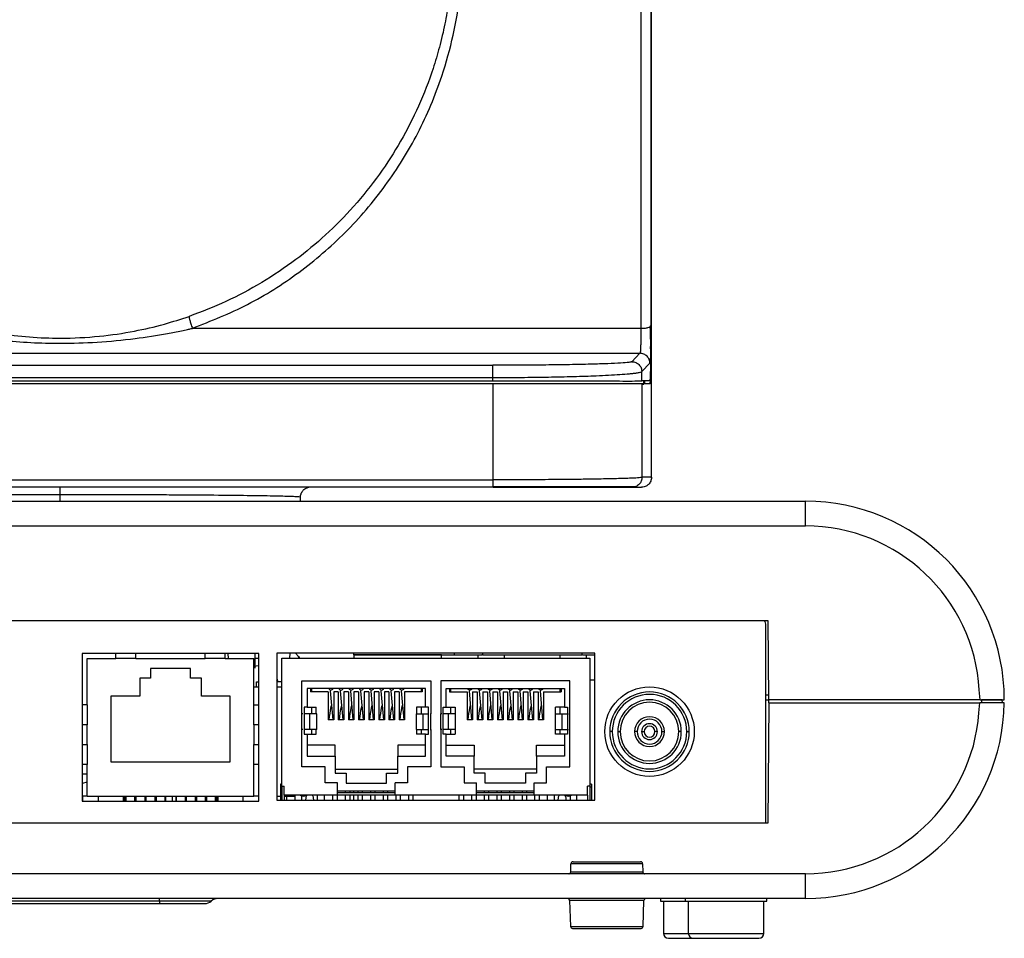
# Model space of a CAD drawing. Header units: millimetres. Extents: x 36 to 747, y 24 to 484.
# Tile 13 of 14: x 605 to 704, y 299 to 391. Entities that reach past the tile are written whole.
import ezdxf

# ---------------------------------------------------------------- set-up
doc = ezdxf.new("R2010")
doc.units = ezdxf.units.MM

msp = doc.modelspace()

# ---------------------------------------------------------------- linework, layer by layer
at = {"color": 7, "linetype": 'Continuous', "lineweight": 25}
for p, q in [((667.71, 469.914), (667.71, 360.05)), ((668.71, 470.166), (668.71, 360.302)), ((668.774, 345.061), (668.774, 469.86)), ((668.743, 469.126), (668.739, 359.413)), ((668.767, 359.491), (668.77, 438.334)), ((668.77, 345.054), (668.77, 438.334)), ((622.579, 360.05), (667.71, 360.05)), ((668.635, 360.215), (668.71, 360.302)), ((668.736, 358.461), (668.739, 359.413)), ((550.934, 357.533), (667.613, 357.533)), ((667.613, 357.533), (666.798, 356.694)), ((565.745, 356.327), (652.802, 356.327)), ((667.797, 355.688), (668.613, 356.527)), ((652.802, 355.069), (565.745, 355.069)), ((565.745, 354.761), (652.802, 354.761)), ((652.802, 354.761), (652.802, 355.069)), ((667.797, 354.761), (667.797, 355.688)), ((668.617, 354.761), (667.797, 354.761)), ((667.972, 354.346), (667.997, 354.761)), ((652.823, 354.461), (565.724, 354.461)), ((652.823, 344.802), (652.823, 354.461)), ((667.818, 345.054), (667.818, 354.461)), ((668.635, 354.461), (667.818, 354.461)), ((565.724, 344.802), (652.823, 344.802)), ((668.77, 345.054), (667.818, 345.054)), ((652.823, 344.061), (565.724, 344.061)), ((666.819, 344.061), (667.774, 344.061)), ((633.443, 342.661), (633.45, 343.079)), ((534.274, 342.661), (684.274, 342.661)), ((684.274, 340.161), (684.274, 342.661)), ((534.274, 340.161), (684.274, 340.161)), ((538.074, 330.661), (680.474, 330.661)), ((680.274, 310.261), (680.274, 330.161)), ((680.474, 330.661), (680.543, 322.661)), ((629.269, 327.331), (611.479, 327.331)), ((611.479, 327.331), (611.479, 312.461)), ((614.874, 326.831), (614.874, 327.331)), ((616.874, 326.831), (616.874, 327.331)), ((623.874, 326.831), (623.874, 327.331)), ((625.874, 326.831), (625.874, 327.331)), ((626.196, 326.831), (626.183, 327.331)), ((628.89, 326.835), (628.886, 327.331)), ((629.269, 312.461), (629.269, 327.331)), ((631.074, 327.361), (631.074, 312.561)), ((663.074, 327.361), (631.074, 327.361)), ((632.365, 327.361), (632.352, 326.861)), ((638.774, 327.361), (638.774, 327.181)), ((638.774, 327.181), (648.948, 327.181)), ((638.824, 327.181), (638.824, 326.861)), ((651.322, 327.181), (651.712, 327.181)), ((651.774, 327.181), (651.712, 327.181)), ((651.774, 327.361), (651.774, 327.181)), ((651.774, 327.181), (661.774, 327.181)), ((653.95, 327.181), (653.95, 326.861)), ((659.597, 326.861), (659.597, 327.181)), ((661.774, 327.361), (661.774, 327.181)), ((661.835, 327.181), (661.774, 327.181)), ((661.835, 327.181), (662.225, 327.181)), ((662.225, 327.181), (663.074, 327.181)), ((663.074, 312.561), (663.074, 327.361)), ((611.979, 322.161), (611.979, 326.831)), ((611.979, 326.831), (614.874, 326.831)), ((616.874, 326.831), (614.874, 326.831)), ((616.874, 326.831), (623.874, 326.831)), ((625.874, 326.831), (623.874, 326.831)), ((625.874, 326.831), (628.769, 326.831)), ((628.769, 322.161), (628.769, 326.831)), ((631.574, 313.961), (631.574, 326.861)), ((631.574, 326.861), (662.574, 326.861)), ((662.574, 326.861), (662.574, 313.961)), ((622.374, 325.831), (618.374, 325.831)), ((618.374, 325.831), (618.374, 324.831)), ((622.374, 324.831), (622.374, 325.831)), ((618.374, 324.831), (617.274, 324.831)), ((617.274, 324.831), (617.274, 323.031)), ((623.474, 324.831), (622.374, 324.831)), ((623.474, 323.031), (623.474, 324.831)), ((629.024, 323.961), (629.024, 324.461)), ((629.024, 324.461), (629.269, 324.461)), ((631.074, 324.819), (631.157, 324.461)), ((631.159, 324.527), (631.074, 324.68)), ((631.564, 324.461), (631.074, 324.461)), ((631.564, 323.961), (631.564, 324.461)), ((631.564, 324.461), (631.574, 324.461)), ((633.584, 324.561), (646.584, 324.561)), ((633.584, 321.261), (633.584, 324.561)), ((646.584, 324.561), (646.584, 321.261)), ((660.564, 324.561), (647.564, 324.561)), ((647.564, 324.561), (647.564, 321.261)), ((660.564, 321.261), (660.564, 324.561)), ((662.574, 324.681), (663.074, 324.681)), ((617.274, 323.031), (614.374, 323.031)), ((614.374, 323.031), (614.374, 316.421)), ((626.374, 323.031), (623.474, 323.031)), ((626.374, 316.421), (626.374, 323.031)), ((628.769, 323.961), (629.269, 323.961)), ((631.074, 323.961), (631.574, 323.961)), ((646.039, 323.811), (634.129, 323.811)), ((634.129, 323.811), (634.129, 321.911)), ((634.459, 323.811), (634.459, 323.451)), ((636.234, 323.451), (634.459, 323.451)), ((634.584, 323.451), (634.584, 323.811)), ((636.234, 323.451), (636.234, 320.664)), ((636.728, 320.664), (636.468, 323.583)), ((636.794, 323.451), (636.794, 320.664)), ((637.254, 323.451), (636.794, 323.451)), ((637.254, 323.451), (637.254, 320.664)), ((637.748, 320.664), (637.488, 323.583)), ((637.814, 323.451), (637.814, 320.664)), ((638.274, 323.451), (637.814, 323.451)), ((638.274, 323.451), (638.274, 320.664)), ((638.768, 320.664), (638.508, 323.583)), ((638.834, 323.451), (638.834, 320.664)), ((639.294, 323.451), (638.834, 323.451)), ((639.294, 323.451), (639.294, 320.664)), ((639.788, 320.664), (639.528, 323.583)), ((639.854, 323.451), (639.854, 320.664)), ((640.314, 323.451), (639.854, 323.451)), ((640.314, 323.451), (640.314, 320.664)), ((640.808, 320.664), (640.548, 323.583)), ((640.874, 323.451), (640.874, 320.664)), ((641.334, 323.451), (640.874, 323.451)), ((641.334, 323.451), (641.334, 320.664)), ((641.828, 320.664), (641.568, 323.583)), ((641.894, 323.451), (641.894, 320.664)), ((642.354, 323.451), (641.894, 323.451)), ((642.354, 323.451), (642.354, 320.664)), ((642.848, 320.664), (642.588, 323.583)), ((642.914, 323.451), (642.914, 320.664)), ((643.374, 323.451), (642.914, 323.451)), ((643.374, 323.451), (643.374, 320.664)), ((643.868, 320.664), (643.608, 323.583)), ((645.709, 323.451), (643.934, 323.451)), ((643.934, 323.451), (643.934, 320.664)), ((645.584, 323.811), (645.584, 323.451)), ((645.709, 323.811), (645.709, 323.451)), ((646.039, 321.911), (646.039, 323.811)), ((648.109, 323.811), (660.019, 323.811)), ((648.109, 321.911), (648.109, 323.811)), ((648.439, 323.811), (648.439, 323.451)), ((648.439, 323.451), (650.214, 323.451)), ((648.564, 323.451), (648.564, 323.811)), ((650.214, 323.451), (650.214, 320.664)), ((650.708, 320.664), (650.448, 323.583)), ((650.774, 323.451), (650.774, 320.664)), ((650.774, 323.451), (651.234, 323.451)), ((651.234, 323.451), (651.234, 320.664)), ((651.728, 320.664), (651.468, 323.583)), ((651.794, 323.451), (651.794, 320.664)), ((651.794, 323.451), (652.254, 323.451)), ((652.254, 323.451), (652.254, 320.664)), ((652.748, 320.664), (652.488, 323.583)), ((652.814, 323.451), (652.814, 320.664)), ((652.814, 323.451), (653.274, 323.451)), ((653.274, 323.451), (653.274, 320.664)), ((653.768, 320.664), (653.508, 323.583)), ((653.834, 323.451), (653.834, 320.664)), ((653.834, 323.451), (654.294, 323.451)), ((654.294, 323.451), (654.294, 320.664)), ((654.788, 320.664), (654.528, 323.583)), ((654.854, 323.451), (654.854, 320.664)), ((654.854, 323.451), (655.314, 323.451)), ((655.314, 323.451), (655.314, 320.664)), ((655.808, 320.664), (655.548, 323.583)), ((655.874, 323.451), (655.874, 320.664)), ((655.874, 323.451), (656.334, 323.451)), ((656.334, 323.451), (656.334, 320.664)), ((656.828, 320.664), (656.568, 323.583)), ((656.894, 323.451), (656.894, 320.664)), ((656.894, 323.451), (657.354, 323.451)), ((657.354, 323.451), (657.354, 320.664)), ((657.848, 320.664), (657.588, 323.583)), ((657.914, 323.451), (659.689, 323.451)), ((657.914, 323.451), (657.914, 320.664)), ((659.564, 323.811), (659.564, 323.451)), ((659.689, 323.811), (659.689, 323.451)), ((660.019, 323.811), (660.019, 321.911)), ((680.274, 323.161), (680.539, 323.161)), ((701.845, 322.661), (701.745, 323.655)), ((611.979, 322.161), (611.479, 322.161)), ((611.979, 322.161), (611.979, 320.161)), ((628.769, 320.161), (628.769, 322.161)), ((628.769, 322.161), (629.269, 322.161)), ((680.274, 322.661), (680.543, 322.661)), ((680.579, 322.361), (680.474, 310.261)), ((701.845, 322.661), (680.543, 322.661)), ((680.579, 322.361), (680.582, 322.661)), ((680.579, 322.361), (701.826, 322.361)), ((701.726, 321.368), (701.826, 322.361)), ((704.271, 322.361), (701.826, 322.361)), ((701.845, 322.661), (704.274, 322.661)), ((704.074, 322.661), (701.974, 322.661)), ((704.079, 322.361), (704.074, 322.661)), ((633.584, 319.661), (633.584, 321.261)), ((633.679, 321.261), (633.584, 321.261)), ((634.129, 321.911), (633.834, 321.911)), ((633.834, 321.911), (633.834, 319.221)), ((634.375, 321.261), (633.834, 321.261)), ((634.129, 321.911), (635.034, 321.911)), ((634.375, 319.661), (634.375, 321.261)), ((635.084, 321.261), (634.375, 321.261)), ((634.584, 321.261), (634.584, 321.911)), ((635.034, 321.261), (635.034, 321.911)), ((635.084, 319.661), (635.084, 321.261)), ((645.084, 321.261), (645.084, 319.661)), ((645.084, 321.261), (645.792, 321.261)), ((645.134, 321.911), (645.134, 321.261)), ((646.039, 321.911), (645.134, 321.911)), ((645.584, 321.911), (645.584, 321.261)), ((645.792, 319.661), (645.792, 321.261)), ((645.792, 321.261), (646.334, 321.261)), ((646.334, 321.911), (646.039, 321.911)), ((646.334, 319.221), (646.334, 321.911)), ((646.488, 321.261), (646.584, 321.261)), ((646.584, 319.661), (646.584, 321.261)), ((647.564, 319.661), (647.564, 321.261)), ((647.659, 321.261), (647.564, 321.261)), ((647.814, 321.911), (648.109, 321.911)), ((647.814, 319.221), (647.814, 321.911)), ((648.355, 321.261), (647.814, 321.261)), ((648.109, 321.911), (649.014, 321.911)), ((648.355, 319.661), (648.355, 321.261)), ((649.064, 321.261), (648.355, 321.261)), ((648.564, 321.261), (648.564, 321.911)), ((649.014, 321.911), (649.014, 321.261)), ((649.064, 319.661), (649.064, 321.261)), ((659.064, 321.261), (659.064, 319.661)), ((659.064, 321.261), (659.772, 321.261)), ((659.114, 321.261), (659.114, 321.911)), ((660.019, 321.911), (659.114, 321.911)), ((659.564, 321.911), (659.564, 321.261)), ((659.772, 319.661), (659.772, 321.261)), ((659.772, 321.261), (660.314, 321.261)), ((660.019, 321.911), (660.314, 321.911)), ((660.314, 321.911), (660.314, 319.221)), ((660.468, 321.261), (660.564, 321.261)), ((660.564, 319.661), (660.564, 321.261)), ((611.979, 320.161), (611.479, 320.161)), ((611.979, 318.161), (611.979, 320.161)), ((629.269, 320.161), (628.769, 320.161)), ((628.769, 320.161), (628.769, 318.161)), ((636.794, 320.664), (636.234, 320.664)), ((637.814, 320.664), (637.254, 320.664)), ((638.834, 320.664), (638.274, 320.664)), ((639.854, 320.664), (639.294, 320.664)), ((640.874, 320.664), (640.314, 320.664)), ((641.894, 320.664), (641.334, 320.664)), ((642.914, 320.664), (642.354, 320.664)), ((643.934, 320.664), (643.374, 320.664)), ((650.774, 320.664), (650.214, 320.664)), ((651.794, 320.664), (651.234, 320.664)), ((652.814, 320.664), (652.254, 320.664)), ((653.834, 320.664), (653.274, 320.664)), ((654.854, 320.664), (654.294, 320.664)), ((655.874, 320.664), (655.314, 320.664)), ((656.894, 320.664), (656.334, 320.664)), ((657.914, 320.664), (657.354, 320.664)), ((633.584, 315.911), (633.584, 319.661)), ((633.679, 319.661), (633.584, 319.661)), ((634.375, 319.661), (633.834, 319.661)), ((633.834, 319.221), (634.129, 319.221)), ((634.129, 319.221), (634.129, 316.981)), ((634.129, 319.221), (635.034, 319.221)), ((635.084, 319.661), (634.375, 319.661)), ((634.584, 319.221), (634.584, 319.661)), ((635.034, 319.221), (635.034, 319.661)), ((645.084, 319.661), (645.792, 319.661)), ((645.134, 319.661), (645.134, 319.221)), ((646.039, 319.221), (645.134, 319.221)), ((645.584, 319.661), (645.584, 319.221)), ((645.792, 319.661), (646.334, 319.661)), ((646.039, 316.981), (646.039, 319.221)), ((646.039, 319.221), (646.334, 319.221)), ((646.488, 319.661), (646.584, 319.661)), ((646.584, 319.661), (646.584, 315.911)), ((647.564, 319.661), (647.564, 315.911)), ((647.659, 319.661), (647.564, 319.661)), ((648.355, 319.661), (647.814, 319.661)), ((648.109, 319.221), (647.814, 319.221)), ((648.109, 316.981), (648.109, 319.221)), ((648.109, 319.221), (649.014, 319.221)), ((649.064, 319.661), (648.355, 319.661)), ((648.564, 319.221), (648.564, 319.661)), ((649.014, 319.661), (649.014, 319.221)), ((659.064, 319.661), (659.772, 319.661)), ((659.114, 319.221), (659.114, 319.661)), ((660.019, 319.221), (659.114, 319.221)), ((659.564, 319.661), (659.564, 319.221)), ((659.772, 319.661), (660.314, 319.661)), ((660.019, 319.221), (660.019, 316.981)), ((660.314, 319.221), (660.019, 319.221)), ((660.468, 319.661), (660.564, 319.661)), ((660.564, 315.911), (660.564, 319.661)), ((664.824, 319.461), (664.574, 319.461)), ((665.374, 319.461), (665.624, 319.461)), ((667.324, 319.461), (667.074, 319.461)), ((667.774, 319.461), (668.024, 319.461)), ((669.374, 319.461), (669.124, 319.461)), ((669.824, 319.461), (670.074, 319.461)), ((671.774, 319.461), (671.524, 319.461)), ((672.324, 319.461), (672.574, 319.461)), ((611.479, 318.161), (611.979, 318.161)), ((611.979, 318.161), (611.979, 316.161)), ((628.769, 316.161), (628.769, 318.161)), ((628.769, 318.161), (629.269, 318.161)), ((636.934, 318.101), (634.129, 318.101)), ((636.934, 316.981), (636.934, 318.101)), ((646.039, 318.101), (643.234, 318.101)), ((643.234, 318.101), (643.234, 316.981)), ((648.109, 318.101), (650.914, 318.101)), ((650.914, 318.101), (650.914, 316.981)), ((657.214, 318.101), (660.019, 318.101)), ((657.214, 316.981), (657.214, 318.101)), ((611.979, 316.161), (611.479, 316.161)), ((611.979, 312.961), (611.979, 316.161)), ((614.374, 316.421), (626.374, 316.421)), ((629.269, 316.161), (628.769, 316.161)), ((628.769, 312.961), (628.769, 316.161)), ((634.129, 316.981), (636.934, 316.981)), ((636.934, 316.981), (636.934, 315.291)), ((643.234, 315.291), (643.234, 316.981)), ((643.234, 316.981), (646.039, 316.981)), ((650.914, 316.981), (648.109, 316.981)), ((650.914, 315.291), (650.914, 316.981)), ((657.214, 316.981), (657.214, 315.291)), ((660.019, 316.981), (657.214, 316.981)), ((611.979, 315.191), (611.479, 315.191)), ((635.934, 315.911), (633.584, 315.911)), ((635.934, 314.311), (635.934, 315.911)), ((636.934, 315.671), (643.234, 315.671)), ((636.934, 315.291), (638.054, 315.291)), ((638.054, 315.291), (638.054, 314.271)), ((642.114, 314.271), (642.114, 315.291)), ((642.114, 315.291), (643.234, 315.291)), ((644.234, 315.911), (644.234, 314.311)), ((646.584, 315.911), (644.234, 315.911)), ((647.564, 315.911), (649.914, 315.911)), ((649.914, 315.911), (649.914, 314.311)), ((657.214, 315.671), (650.914, 315.671)), ((652.034, 315.291), (650.914, 315.291)), ((652.034, 314.271), (652.034, 315.291)), ((656.094, 315.291), (656.094, 314.271)), ((657.214, 315.291), (656.094, 315.291)), ((658.214, 314.311), (658.214, 315.911)), ((658.214, 315.911), (660.564, 315.911)), ((611.979, 314.379), (611.479, 314.245)), ((611.979, 314.374), (611.479, 314.241)), ((631.574, 314.161), (631.424, 314.161)), ((631.424, 314.161), (631.424, 313.911)), ((637.184, 314.311), (635.934, 314.311)), ((637.184, 313.061), (637.184, 314.311)), ((638.054, 314.271), (642.114, 314.271)), ((642.984, 313.061), (642.984, 314.311)), ((644.234, 314.311), (642.984, 314.311)), ((649.914, 314.311), (651.164, 314.311)), ((651.164, 313.061), (651.164, 314.311)), ((656.094, 314.271), (652.034, 314.271)), ((656.964, 313.061), (656.964, 314.311)), ((656.964, 314.311), (658.214, 314.311)), ((662.724, 314.161), (662.574, 314.161)), ((662.724, 314.161), (662.724, 313.911)), ((631.424, 313.911), (631.424, 312.561)), ((631.574, 313.911), (631.424, 313.911)), ((631.574, 313.961), (631.824, 313.961)), ((631.574, 313.961), (631.574, 312.561)), ((631.824, 313.061), (631.824, 313.961)), ((642.984, 313.461), (637.184, 313.461)), ((642.984, 313.311), (637.184, 313.311)), ((637.954, 313.461), (637.954, 313.311)), ((638.404, 313.461), (638.404, 313.311)), ((638.774, 313.461), (638.774, 313.311)), ((639.224, 313.461), (639.224, 313.311)), ((639.674, 313.461), (639.674, 313.311)), ((640.494, 313.461), (640.494, 313.311)), ((640.944, 313.461), (640.944, 313.311)), ((641.764, 313.461), (641.764, 313.311)), ((642.214, 313.461), (642.214, 313.311)), ((656.964, 313.461), (651.164, 313.461)), ((656.964, 313.311), (651.164, 313.311)), ((651.934, 313.461), (651.934, 313.311)), ((652.384, 313.461), (652.384, 313.311)), ((653.204, 313.461), (653.204, 313.311)), ((653.654, 313.461), (653.654, 313.311)), ((654.474, 313.461), (654.474, 313.311)), ((654.924, 313.461), (654.924, 313.311)), ((655.744, 313.461), (655.744, 313.311)), ((656.194, 313.461), (656.194, 313.311)), ((662.574, 313.961), (662.324, 313.961)), ((662.324, 313.061), (662.324, 313.961)), ((662.574, 313.961), (662.574, 312.561)), ((662.574, 313.911), (662.724, 313.911)), ((662.724, 313.911), (662.724, 312.561)), ((611.479, 312.461), (629.269, 312.461)), ((611.524, 312.961), (611.524, 312.461)), ((611.979, 312.961), (611.524, 312.961)), ((611.979, 312.961), (628.769, 312.961)), ((613.094, 312.961), (613.094, 312.461)), ((615.624, 312.961), (615.624, 312.461)), ((615.744, 312.961), (615.744, 312.461)), ((615.874, 312.961), (615.874, 312.461)), ((616.764, 312.961), (616.764, 312.461)), ((616.884, 312.961), (616.884, 312.461)), ((617.774, 312.961), (617.774, 312.461)), ((617.904, 312.961), (617.904, 312.461)), ((618.794, 312.961), (618.794, 312.461)), ((618.914, 312.961), (618.914, 312.461)), ((619.804, 312.961), (619.804, 312.461)), ((619.865, 312.961), (619.865, 312.461)), ((620.566, 312.461), (620.566, 312.961)), ((620.924, 312.961), (620.924, 312.461)), ((620.944, 312.961), (620.944, 312.461)), ((621.834, 312.961), (621.834, 312.461)), ((621.954, 312.961), (621.954, 312.461)), ((622.844, 312.961), (622.844, 312.461)), ((622.974, 312.961), (622.974, 312.461)), ((623.864, 312.961), (623.864, 312.461)), ((623.984, 312.961), (623.984, 312.461)), ((624.874, 312.961), (624.874, 312.461)), ((625.004, 312.961), (625.004, 312.461)), ((625.124, 312.961), (625.124, 312.461)), ((627.654, 312.961), (627.654, 312.461)), ((629.224, 312.961), (628.769, 312.961)), ((629.224, 312.961), (629.224, 312.461)), ((629.224, 312.961), (629.269, 312.961)), ((631.074, 312.961), (631.424, 312.961)), ((631.074, 312.561), (663.074, 312.561)), ((637.184, 313.061), (631.824, 313.061)), ((631.824, 313.061), (631.824, 312.561)), ((631.824, 312.961), (632.882, 312.961)), ((632.064, 312.561), (632.064, 312.961)), ((632.874, 313.061), (632.874, 312.561)), ((633.575, 312.561), (633.575, 312.983)), ((633.975, 312.789), (633.959, 312.561)), ((634.789, 312.561), (634.773, 312.789)), ((635.172, 312.561), (635.172, 313.061)), ((635.874, 312.561), (635.874, 313.061)), ((636.684, 313.061), (636.684, 312.561)), ((637.134, 313.061), (637.134, 312.561)), ((642.984, 313.061), (637.184, 313.061)), ((637.954, 313.061), (637.954, 312.561)), ((638.404, 313.061), (638.404, 312.561)), ((638.774, 313.061), (638.774, 312.561)), ((639.224, 313.061), (639.224, 312.561)), ((639.674, 313.061), (639.674, 312.561)), ((640.494, 313.061), (640.494, 312.561)), ((640.944, 313.061), (640.944, 312.561)), ((641.764, 313.061), (641.764, 312.561)), ((642.214, 313.061), (642.214, 312.561)), ((651.164, 313.061), (642.984, 313.061)), ((643.034, 313.061), (643.034, 312.561)), ((643.484, 313.061), (643.484, 312.561)), ((644.304, 313.061), (644.304, 312.561)), ((644.754, 313.061), (644.754, 312.561)), ((649.394, 313.061), (649.394, 312.561)), ((649.844, 313.061), (649.844, 312.561)), ((650.664, 313.061), (650.664, 312.561)), ((651.114, 313.061), (651.114, 312.561)), ((656.964, 313.061), (651.164, 313.061)), ((651.934, 313.061), (651.934, 312.561)), ((652.384, 313.061), (652.384, 312.561)), ((653.204, 313.061), (653.204, 312.561)), ((653.654, 313.061), (653.654, 312.561)), ((654.474, 313.061), (654.474, 312.561)), ((654.924, 313.061), (654.924, 312.561)), ((655.744, 313.061), (655.744, 312.561)), ((656.194, 313.061), (656.194, 312.561)), ((662.324, 313.061), (656.964, 313.061)), ((657.014, 313.061), (657.014, 312.561)), ((657.464, 313.061), (657.464, 312.561)), ((658.274, 313.061), (658.274, 312.561)), ((658.975, 313.061), (658.975, 312.561)), ((659.375, 312.789), (659.359, 312.561)), ((660.189, 312.561), (660.173, 312.789)), ((660.572, 312.983), (660.572, 312.561)), ((661.274, 312.561), (661.274, 313.061)), ((662.324, 313.061), (662.324, 312.561)), ((680.474, 310.261), (538.074, 310.261)), ((660.65, 305.356), (660.67, 306.166)), ((667.877, 306.166), (660.67, 306.166)), ((667.877, 306.166), (667.898, 305.356)), ((684.274, 305.161), (534.274, 305.161)), ((660.65, 305.356), (667.898, 305.356)), ((684.274, 302.661), (684.274, 305.161)), ((684.274, 302.661), (534.274, 302.661)), ((619.274, 302.411), (599.274, 302.411)), ((619.274, 302.411), (619.274, 302.661)), ((624.478, 302.411), (619.274, 302.411)), ((619.274, 302.411), (619.274, 302.161)), ((660.53, 302.468), (660.622, 299.854)), ((667.926, 299.854), (668.017, 302.468)), ((669.674, 302.661), (669.674, 302.411)), ((669.674, 302.411), (672.174, 302.411)), ((669.974, 302.411), (669.974, 299.161)), ((672.174, 302.661), (672.174, 302.411)), ((672.174, 302.411), (680.374, 302.411)), ((672.474, 302.411), (672.474, 299.161)), ((680.074, 299.161), (680.074, 302.411)), ((680.374, 302.411), (680.374, 302.661)), ((599.274, 302.161), (619.274, 302.161)), ((613.774, 302.158), (613.774, 302.161))]:
    msp.add_line(p, q, dxfattribs=at)
at = {"color": 1, "linetype": 'Continuous', "lineweight": 25}
for p, q in [((668.739, 359.491), (668.767, 359.491)), ((609.274, 342.661), (609.274, 343.336)), ((647.656, 326.861), (647.656, 327.181)), ((648.948, 327.181), (648.948, 327.361)), ((651.322, 326.861), (651.322, 327.181)), ((662.225, 326.861), (662.225, 327.181)), ((629.269, 326.835), (628.89, 326.835)), ((660.548, 302.468), (660.53, 302.468)), ((668.017, 302.468), (660.548, 302.468)), ((660.622, 299.854), (667.926, 299.854)), ((669.974, 299.161), (672.474, 299.161)), ((672.474, 299.161), (680.074, 299.161))]:
    msp.add_line(p, q, dxfattribs=at)
at = {"color": 7, "linetype": 'Continuous', "lineweight": 25, "flags": 128}
for points in [[(632.947, 327.361), (633.242, 327.011), (633.353, 326.861)], [(633.356, 326.861), (633.242, 327.016), (632.951, 327.361)], [(628.769, 326.042), (629.218, 326.11), (629.269, 326.111)]]:
    msp.add_lwpolyline(points, dxfattribs=at)
at = {"color": 7, "linetype": 'Continuous', "lineweight": 25}
msp.add_circle((668.574, 319.461), 4.5, dxfattribs=at)
for centre, radius, start, end in [((684.274, 322.661), 20, 0, 90), ((684.274, 322.661), 17.5, 3.2572, 90), ((679.274, 330.161), 1, 0, 30), ((636.509, 323.871), 0.227, 195.32466, 271.15287), ((636.518, 323.871), 0.227, 268.84713, 344.67534), ((637.529, 323.871), 0.227, 195.32466, 271.15287), ((637.538, 323.871), 0.227, 268.84713, 344.67534), ((638.549, 323.871), 0.227, 195.32466, 271.15287), ((638.558, 323.871), 0.227, 268.84713, 344.67534), ((639.569, 323.871), 0.227, 195.32466, 271.15287), ((639.578, 323.871), 0.227, 268.84713, 344.67534), ((640.589, 323.871), 0.227, 195.32466, 271.15287), ((640.598, 323.871), 0.227, 268.84713, 344.67534), ((641.609, 323.871), 0.227, 195.32466, 271.15287), ((641.618, 323.871), 0.227, 268.84713, 344.67534), ((642.629, 323.871), 0.227, 195.32466, 271.15287), ((642.638, 323.871), 0.227, 268.84713, 344.67534), ((643.649, 323.871), 0.227, 195.32466, 271.15287), ((643.658, 323.871), 0.227, 268.84713, 344.67534), ((650.489, 323.871), 0.227, 195.32466, 271.15287), ((650.498, 323.871), 0.227, 268.84713, 344.67534), ((651.509, 323.871), 0.227, 195.32466, 271.15287), ((651.518, 323.871), 0.227, 268.84713, 344.67534), ((652.529, 323.871), 0.227, 195.32466, 271.15287), ((652.538, 323.871), 0.227, 268.84713, 344.67534), ((653.549, 323.871), 0.227, 195.32466, 271.15287), ((653.558, 323.871), 0.227, 268.84713, 344.67534), ((654.569, 323.871), 0.227, 195.32466, 271.15287), ((654.578, 323.871), 0.227, 268.84713, 344.67534), ((655.589, 323.871), 0.227, 195.32466, 271.15287), ((655.598, 323.871), 0.227, 268.84713, 344.67534), ((656.609, 323.871), 0.227, 195.32466, 271.15287), ((656.618, 323.871), 0.227, 268.84713, 344.67534), ((657.629, 323.871), 0.227, 195.32466, 271.15287), ((657.638, 323.871), 0.227, 268.84713, 344.67534), ((668.574, 319.461), 4, 0, 180), ((668.574, 319.461), 3.75, 0, 180), ((668.574, 319.461), 3.2, 0, 180), ((668.574, 319.461), 2.95, 0, 180), ((684.274, 322.661), 20, 270, 359.14053), ((684.274, 322.661), 17.5, 270, 355.76407), ((668.574, 319.461), 1.5, 0, 180), ((668.574, 319.461), 1.25, 0, 180), ((668.574, 319.461), 0.8, 0, 180), ((668.574, 319.461), 4, 180, 0), ((668.574, 319.461), 3.75, 180, 0), ((668.574, 319.461), 3.2, 180, 0), ((668.574, 319.461), 2.95, 180, 0), ((668.574, 319.461), 1.5, 180, 0), ((668.574, 319.461), 1.25, 180, 0), ((668.574, 319.461), 0.8, 180, 0), ((668.574, 319.461), 0.55, 0, 180), ((668.574, 319.461), 0.55, 180, 0), ((633.724, 313.461), 0.5, 233.1301, 306.8699), ((634.374, 312.761), 0.4, 131.40962, 176), ((634.374, 312.761), 0.4, 4, 48.59038), ((659.774, 312.761), 0.4, 131.40962, 176), ((659.774, 312.761), 0.4, 4, 48.59038), ((660.424, 313.461), 0.5, 233.1301, 306.8699), ((623.817, 303.161), 1, 269.99971, 311.40947), ((625.14, 301.661), 1, 90, 131.40978), ((660.33, 302.461), 0.2, 1.99979, 90), ((668.217, 302.461), 0.2, 90, 178.00021), ((660.822, 299.861), 0.2, 182.0002, 270), ((667.726, 299.861), 0.2, 270, 357.9998), ((670.474, 299.161), 0.5, 180, 270), ((672.974, 299.161), 0.5, 180, 270), ((679.574, 299.161), 0.5, 270, 0)]:
    msp.add_arc(centre, radius, start, end, dxfattribs=at)
for points, knots in [([(648.768, 397.871), (648.733, 396.953), (648.671, 395.286), (648.385, 392.893), (647.992, 390.627), (647.466, 388.393), (646.635, 385.609), (645.399, 382.419), (643.587, 378.862), (641.411, 375.475), (638.884, 372.31), (636.055, 369.437), (632.961, 366.865), (629.607, 364.619), (626.014, 362.688), (623.496, 361.728), (622.251, 361.253)], [0, 0, 0, 0, 0.0580362, 0.1053842, 0.1521207, 0.2031671, 0.2500872, 0.3351702, 0.4179954, 0.5000957, 0.5866158, 0.6699281, 0.7500617, 0.8351479, 0.918444, 1, 1, 1, 1]), ([(622.579, 360.05), (624.459, 360.796), (628.232, 362.292), (633.39, 365.592), (638.087, 369.6), (642.107, 374.346), (645.418, 379.64), (647.566, 384.796), (648.865, 389.481), (649.588, 393.553), (649.708, 396.251), (649.767, 397.595)], [0, 0, 0, 0, 0.120749, 0.242264, 0.366176, 0.492663, 0.618625, 0.74598, 0.833706, 0.917184, 1, 1, 1, 1]), ([(596.296, 361.253), (596.952, 361.037), (598.316, 360.585), (600.593, 360.001), (603.227, 359.49), (606.18, 359.142), (609.565, 359.009), (613.107, 359.187), (616.599, 359.702), (619.613, 360.393), (621.421, 360.983), (622.251, 361.253)], [0, 0, 0, 0, 0.078368, 0.163139, 0.266164, 0.382896, 0.500415, 0.649877, 0.784244, 0.901019, 1, 1, 1, 1]), ([(622.251, 361.254), (622.246, 361.246), (622.237, 361.23), (622.246, 361.144), (622.271, 361.023), (622.31, 360.871), (622.361, 360.695), (622.424, 360.492), (622.498, 360.271), (622.552, 360.124), (622.579, 360.05)], [0, 0, 0, 0, 0.132236, 0.261608, 0.383147, 0.499997, 0.616849, 0.738389, 0.867763, 1, 1, 1, 1]), ([(595.968, 360.05), (595.98, 360.047), (596.002, 360.042), (596.04, 360.033), (596.097, 360.02), (596.2, 359.997), (596.385, 359.955), (596.721, 359.88), (597.34, 359.748), (598.479, 359.522), (600.538, 359.167), (604.22, 358.701), (608.543, 358.491), (613.031, 358.629), (616.636, 358.965), (619.463, 359.403), (621.219, 359.749), (622.007, 359.92), (622.361, 360), (622.518, 360.035), (622.561, 360.046), (622.573, 360.048), (622.577, 360.049), (622.578, 360.05), (622.579, 360.05), (622.579, 360.05)], [0, 0, 0, 0, 0.00139, 0.002484, 0.004442, 0.007951, 0.014261, 0.025666, 0.046473, 0.085042, 0.155431, 0.279905, 0.499978, 0.638379, 0.781459, 0.904659, 0.95797, 0.981512, 0.994847, 0.99855, 0.999517, 0.999815, 0.999921, 0.999963, 1, 1, 1, 1]), ([(667.71, 360.05), (667.71, 359.91), (667.709, 359.626), (667.703, 359.179), (667.694, 358.735), (667.681, 358.331), (667.666, 357.993), (667.649, 357.742), (667.631, 357.574), (667.619, 357.547), (667.613, 357.533)], [0, 0, 0, 0, 0.118077, 0.240755, 0.368038, 0.499933, 0.625841, 0.749961, 0.874982, 1, 1, 1, 1]), ([(668.685, 357.991), (668.687, 358.121), (668.693, 358.45), (668.69, 359.024), (668.675, 359.662), (668.653, 360.051), (668.641, 360.242)], [0, 0, 0, 0, 0.182609, 0.46377, 0.736305, 1, 1, 1, 1]), ([(668.71, 360.302), (668.71, 360.079), (668.709, 359.634), (668.703, 358.954), (668.695, 358.392), (668.688, 358.096), (668.686, 357.991)], [0, 0, 0, 0, 0.282262, 0.564014, 0.845795, 1, 1, 1, 1]), ([(668.635, 354.461), (668.648, 354.511), (668.669, 354.599), (668.696, 355.149), (668.714, 355.638), (668.724, 355.923), (668.733, 356.278), (668.745, 356.829), (668.758, 357.727), (668.766, 358.631), (668.767, 359.208), (668.767, 359.491)], [0, 0, 0, 0, 0.19753, 0.346856, 0.447646, 0.499699, 0.499703, 0.631939, 0.759408, 0.882095, 1, 1, 1, 1]), ([(668.617, 354.761), (668.63, 354.817), (668.655, 354.929), (668.692, 355.782), (668.721, 357.007), (668.731, 357.977), (668.736, 358.461)], [0, 0, 0, 0, 0.249829, 0.500102, 0.750332, 1, 1, 1, 1]), ([(666.798, 356.694), (666.725, 356.67), (666.581, 356.623), (665.728, 356.554), (664.436, 356.49), (662.7, 356.434), (660.588, 356.388), (658.172, 356.354), (655.542, 356.331), (653.716, 356.329), (652.802, 356.327)], [0, 0, 0, 0, 0.125116, 0.250176, 0.375218, 0.50023, 0.625206, 0.750151, 0.875059, 1, 1, 1, 1]), ([(667.797, 355.688), (667.761, 355.662), (667.693, 355.614), (667.373, 355.547), (666.983, 355.494), (666.426, 355.436), (665.631, 355.371), (664.504, 355.304), (662.99, 355.234), (660.993, 355.167), (658.414, 355.111), (655.662, 355.075), (653.751, 355.071), (652.802, 355.069)], [0, 0, 0, 0, 0.078657, 0.147305, 0.205943, 0.254569, 0.344375, 0.428639, 0.507381, 0.634405, 0.755554, 0.878767, 1, 1, 1, 1]), ([(652.802, 354.761), (653.735, 354.76), (655.629, 354.758), (658.406, 354.755), (660.439, 354.757), (661.794, 354.759), (662.583, 354.76), (663.632, 354.762), (664.937, 354.753), (666.338, 354.744), (667.482, 354.753), (667.688, 354.758), (667.797, 354.761)], [0, 0, 0, 0, 0.118698, 0.241029, 0.367274, 0.410336, 0.453871, 0.497888, 0.594696, 0.710636, 0.845736, 1, 1, 1, 1]), ([(668.074, 354.761), (668.073, 354.747), (668.06, 354.5), (668.047, 354.48), (668.035, 354.461)], [0, 0, 0, 0, 0.054416, 1, 1, 1, 1]), ([(667.818, 354.461), (667.709, 354.458), (667.504, 354.453), (666.514, 354.446), (665.575, 354.449), (664.85, 354.454), (664.111, 354.459), (662.907, 354.462), (661.067, 354.458), (658.428, 354.456), (655.65, 354.458), (653.756, 354.46), (652.823, 354.461)], [0, 0, 0, 0, 0.154247, 0.289343, 0.349771, 0.405403, 0.456244, 0.502302, 0.632704, 0.758947, 0.881285, 1, 1, 1, 1]), ([(667.818, 345.054), (667.719, 345.034), (667.546, 344.999), (666.712, 344.962), (665.882, 344.932), (665.074, 344.91), (664.19, 344.891), (663.096, 344.872), (661.749, 344.851), (660.121, 344.834), (658.109, 344.817), (655.672, 344.804), (653.768, 344.803), (652.823, 344.802)], [0, 0, 0, 0, 0.146098, 0.254982, 0.323193, 0.38824, 0.450133, 0.508882, 0.594372, 0.67715, 0.757272, 0.879605, 1, 1, 1, 1]), ([(668.773, 345.016), (668.754, 344.895), (668.716, 344.643), (668.507, 344.354), (668.267, 344.18), (668.03, 344.081), (667.865, 344.068), (667.774, 344.061)], [0, 0, 0, 0, 0.238906, 0.499143, 0.675767, 0.819533, 1, 1, 1, 1]), ([(668.77, 345.054), (668.771, 345.047), (668.772, 345.034), (668.772, 345.022), (668.773, 345.016)], [0, 0, 0, 0, 0.560054, 1, 1, 1, 1]), ([(668.773, 345.016), (668.773, 345.024), (668.774, 345.039), (668.774, 345.054), (668.774, 345.061)], [0, 0, 0, 0, 0.559948, 1, 1, 1, 1]), ([(609.274, 343.336), (609.274, 343.428), (609.274, 343.621), (609.274, 343.857), (609.274, 344.028), (609.274, 344.05), (609.274, 344.061)], [0, 0, 0, 0, 0.227228, 0.477368, 0.739717, 1, 1, 1, 1]), ([(633.45, 343.069), (633.461, 343.176), (633.484, 343.399), (633.66, 343.706), (633.937, 343.952), (634.173, 344.016), (634.289, 344.048)], [0, 0, 0, 0, 0.227595, 0.479497, 0.742612, 1, 1, 1, 1]), ([(652.823, 344.061), (652.823, 344.064), (652.823, 344.067), (652.823, 344.128), (652.823, 344.136)], [0, 0, 0, 0, 0.875006, 1, 1, 1, 1]), ([(652.823, 344.13), (653.46, 344.13), (654.821, 344.13), (656.945, 344.13), (658.994, 344.13), (660.193, 344.13), (660.719, 344.13)], [0, 0, 0, 0, 0.226536, 0.484627, 0.774111, 1, 1, 1, 1]), ([(652.823, 344.061), (654.192, 344.061), (656.928, 344.061), (660.659, 344.061), (663.491, 344.061), (665.385, 344.061), (666.536, 344.061), (666.724, 344.061), (666.819, 344.061)], [0, 0, 0, 0, 0.186404, 0.372821, 0.559359, 0.706189, 0.853058, 1, 1, 1, 1]), ([(660.719, 344.13), (660.948, 344.13), (662.025, 344.13), (663.657, 344.13), (665.336, 344.13), (665.932, 344.13), (666.17, 344.13)], [0, 0, 0, 0, 0.087514, 0.411824, 0.765014, 1, 1, 1, 1]), ([(666.17, 344.13), (666.349, 344.13), (667.027, 344.13), (667.119, 344.13), (667.187, 344.13)], [0, 0, 0, 0, 0.263487, 1, 1, 1, 1]), ([(628.898, 325.861), (628.898, 325.862), (628.898, 325.864), (628.898, 325.879), (628.898, 325.904), (628.898, 325.948), (628.897, 326.025), (628.896, 326.141), (628.895, 326.276), (628.893, 326.435), (628.892, 326.623), (628.891, 326.762), (628.89, 326.835)], [0, 0, 0, 0, 0.071604, 0.14012, 0.206265, 0.270834, 0.380733, 0.500182, 0.619316, 0.729531, 0.859854, 1, 1, 1, 1]), ([(636.556, 322.111), (636.531, 322.023), (636.431, 321.668), (636.362, 321.095), (636.309, 320.664)], [0, 0, 0, 0, 0.248394, 1, 1, 1, 1]), ([(637.576, 322.111), (637.551, 322.023), (637.451, 321.668), (637.382, 321.095), (637.329, 320.664)], [0, 0, 0, 0, 0.248394, 1, 1, 1, 1]), ([(638.596, 322.111), (638.571, 322.023), (638.471, 321.668), (638.402, 321.095), (638.349, 320.664)], [0, 0, 0, 0, 0.248394, 1, 1, 1, 1]), ([(639.616, 322.111), (639.591, 322.023), (639.491, 321.668), (639.422, 321.095), (639.369, 320.664)], [0, 0, 0, 0, 0.248394, 1, 1, 1, 1]), ([(640.636, 322.111), (640.611, 322.023), (640.511, 321.668), (640.442, 321.095), (640.389, 320.664)], [0, 0, 0, 0, 0.248394, 1, 1, 1, 1]), ([(641.656, 322.111), (641.631, 322.023), (641.531, 321.668), (641.462, 321.095), (641.409, 320.664)], [0, 0, 0, 0, 0.248394, 1, 1, 1, 1]), ([(642.676, 322.111), (642.651, 322.023), (642.551, 321.668), (642.482, 321.095), (642.429, 320.664)], [0, 0, 0, 0, 0.248394, 1, 1, 1, 1]), ([(643.696, 322.111), (643.671, 322.023), (643.571, 321.668), (643.502, 321.095), (643.449, 320.664)], [0, 0, 0, 0, 0.248394, 1, 1, 1, 1]), ([(650.536, 322.111), (650.511, 322.023), (650.411, 321.668), (650.342, 321.095), (650.289, 320.664)], [0, 0, 0, 0, 0.248394, 1, 1, 1, 1]), ([(651.556, 322.111), (651.531, 322.023), (651.431, 321.668), (651.362, 321.095), (651.309, 320.664)], [0, 0, 0, 0, 0.248394, 1, 1, 1, 1]), ([(652.576, 322.111), (652.551, 322.023), (652.451, 321.668), (652.382, 321.095), (652.329, 320.664)], [0, 0, 0, 0, 0.248394, 1, 1, 1, 1]), ([(653.596, 322.111), (653.571, 322.023), (653.471, 321.668), (653.402, 321.095), (653.349, 320.664)], [0, 0, 0, 0, 0.248394, 1, 1, 1, 1]), ([(654.616, 322.111), (654.591, 322.023), (654.491, 321.668), (654.422, 321.095), (654.369, 320.664)], [0, 0, 0, 0, 0.248394, 1, 1, 1, 1]), ([(655.636, 322.111), (655.611, 322.023), (655.511, 321.668), (655.442, 321.095), (655.389, 320.664)], [0, 0, 0, 0, 0.248394, 1, 1, 1, 1]), ([(656.656, 322.111), (656.631, 322.023), (656.531, 321.668), (656.462, 321.095), (656.409, 320.664)], [0, 0, 0, 0, 0.248394, 1, 1, 1, 1]), ([(657.676, 322.111), (657.651, 322.023), (657.551, 321.668), (657.482, 321.095), (657.429, 320.664)], [0, 0, 0, 0, 0.248394, 1, 1, 1, 1]), ([(701.974, 322.661), (701.972, 322.61), (701.97, 322.535), (701.97, 322.435), (701.971, 322.385), (701.972, 322.361)], [0, 0, 0, 0, 0.503876, 0.752926, 1, 1, 1, 1]), ([(660.873, 306.361), (660.858, 306.36), (660.828, 306.358), (660.786, 306.343), (660.75, 306.322), (660.721, 306.295), (660.698, 306.265), (660.682, 306.232), (660.672, 306.199), (660.671, 306.177), (660.67, 306.166)], [0, 0, 0, 0, 0.146143, 0.286175, 0.420111, 0.547984, 0.669838, 0.785735, 0.895756, 1, 1, 1, 1]), ([(660.873, 306.361), (660.885, 306.361), (660.911, 306.361), (660.962, 306.361), (661.024, 306.361), (661.095, 306.361), (661.177, 306.361), (661.335, 306.361), (661.608, 306.361), (662.049, 306.361), (662.56, 306.361), (663.115, 306.361), (663.692, 306.361), (664.273, 306.361), (664.855, 306.361), (665.432, 306.361), (665.987, 306.361), (666.498, 306.361), (666.939, 306.361), (667.23, 306.361), (667.414, 306.361), (667.526, 306.361), (667.615, 306.361), (667.655, 306.361), (667.675, 306.361)], [0, 0, 0, 0, 0.020304, 0.040482, 0.0606, 0.08072, 0.100908, 0.121226, 0.18562, 0.250068, 0.314462, 0.37891, 0.439432, 0.500009, 0.560532, 0.621109, 0.685503, 0.749951, 0.814345, 0.878793, 0.909193, 0.939383, 0.96958, 1, 1, 1, 1]), ([(667.877, 306.166), (667.876, 306.181), (667.873, 306.211), (667.856, 306.255), (667.827, 306.296), (667.786, 306.331), (667.734, 306.356), (667.695, 306.359), (667.675, 306.361)], [0, 0, 0, 0, 0.140318, 0.290953, 0.452114, 0.623952, 0.806563, 1, 1, 1, 1]), ([(660.447, 305.161), (660.46, 305.161), (660.486, 305.163), (660.524, 305.174), (660.559, 305.192), (660.599, 305.225), (660.64, 305.278), (660.646, 305.33), (660.65, 305.356)], [0, 0, 0, 0, 0.127905, 0.251536, 0.3758, 0.505534, 0.753626, 1, 1, 1, 1]), ([(667.898, 305.356), (667.899, 305.343), (667.901, 305.317), (667.913, 305.281), (667.932, 305.247), (667.966, 305.208), (668.021, 305.169), (668.074, 305.163), (668.1, 305.161)], [0, 0, 0, 0, 0.124953, 0.246092, 0.368364, 0.496584, 0.748139, 1, 1, 1, 1]), ([(660.822, 299.661), (660.822, 299.661), (660.823, 299.661), (660.838, 299.661), (660.877, 299.661), (660.976, 299.661), (661.177, 299.661), (661.541, 299.661), (662.014, 299.661), (662.572, 299.661), (663.082, 299.661), (663.5, 299.661), (663.809, 299.661), (664.124, 299.661), (664.546, 299.661), (665.073, 299.661), (665.584, 299.661), (665.976, 299.661), (666.265, 299.661), (666.494, 299.661), (666.663, 299.661), (666.831, 299.661), (667.026, 299.661), (667.237, 299.661), (667.413, 299.661), (667.552, 299.661), (667.651, 299.661), (667.714, 299.661), (667.722, 299.661), (667.726, 299.661)], [0, 0, 0, 0, 0.011531, 0.030696, 0.059951, 0.088549, 0.149148, 0.211708, 0.27493, 0.337008, 0.399082, 0.428035, 0.456978, 0.486007, 0.515298, 0.573834, 0.632369, 0.663767, 0.695149, 0.726523, 0.744359, 0.758276, 0.792806, 0.827338, 0.861871, 0.896405, 0.930938, 0.96547, 1, 1, 1, 1]), ([(670.474, 298.661), (670.518, 298.661), (670.586, 298.661), (670.997, 298.661), (671.424, 298.661), (671.949, 298.661), (672.718, 298.661), (673.359, 298.661), (673.774, 298.661)], [0, 0, 0, 0, 0.239443, 0.36967, 0.5, 0.630227, 0.760557, 1, 1, 1, 1]), ([(672.974, 298.661), (673.018, 298.661), (673.086, 298.661), (673.497, 298.661), (673.924, 298.661), (674.449, 298.661), (675.218, 298.661), (675.859, 298.661), (676.274, 298.661)], [0, 0, 0, 0, 0.239443, 0.36967, 0.5, 0.630227, 0.760557, 1, 1, 1, 1]), ([(676.274, 298.661), (676.689, 298.661), (677.329, 298.661), (678.098, 298.661), (678.623, 298.661), (679.05, 298.661), (679.461, 298.661), (679.529, 298.661), (679.574, 298.661)], [0, 0, 0, 0, 0.239443, 0.36967, 0.5, 0.630227, 0.760557, 1, 1, 1, 1]), ([(676.598, 298.661), (676.687, 298.661), (676.982, 298.661), (677.036, 298.661), (677.074, 298.661)], [0, 0, 0, 0, 0.300064, 1, 1, 1, 1])]:
    msp.add_open_spline(points, degree=3, knots=knots, dxfattribs=at)
at = {"color": 1, "linetype": 'Continuous', "lineweight": 25}
for points, knots in [([(667.71, 360.05), (667.84, 360.054), (668.099, 360.061), (668.417, 360.12), (668.604, 360.176), (668.632, 360.212), (668.635, 360.215)], [0, 0, 0, 0, 0.322227, 0.644455, 0.966682, 1, 1, 1, 1]), ([(668.686, 357.991), (668.684, 357.902), (668.678, 357.614), (668.665, 357.22), (668.648, 356.841), (668.631, 356.587), (668.619, 356.547), (668.613, 356.527)], [0, 0, 0, 0, 0.101336, 0.325754, 0.550546, 0.774869, 1, 1, 1, 1]), ([(652.823, 344.136), (652.823, 344.175), (652.823, 344.259), (652.823, 344.495), (652.823, 344.7), (652.823, 344.802)], [0, 0, 0, 0, 0.300002, 0.650001, 1, 1, 1, 1]), ([(585.097, 343.079), (585.097, 343.079), (585.055, 343.087), (585.174, 343.101), (585.4, 343.121), (585.758, 343.14), (586.24, 343.158), (587.024, 343.181), (588.201, 343.207), (589.934, 343.235), (591.822, 343.258), (593.754, 343.277), (595.667, 343.292), (597.703, 343.305), (599.877, 343.317), (602.146, 343.325), (605.264, 343.333), (607.674, 343.335), (609.274, 343.336)], [0, 0, 0, 0, 0.000035, 0.060593, 0.107149, 0.152447, 0.203623, 0.250297, 0.335496, 0.418267, 0.500353, 0.56385, 0.625356, 0.688496, 0.750317, 0.813541, 0.876229, 1, 1, 1, 1]), ([(609.274, 343.336), (610.872, 343.335), (614.095, 343.333), (617.927, 343.321), (620.788, 343.306), (623.52, 343.287), (626.614, 343.261), (629.618, 343.221), (631.426, 343.185), (632.467, 343.153), (633.004, 343.131), (633.349, 343.105), (633.492, 343.088), (633.45, 343.079), (633.45, 343.079)], [0, 0, 0, 0, 0.123851, 0.249665, 0.309781, 0.371486, 0.499607, 0.624578, 0.749593, 0.808662, 0.874773, 0.926415, 0.999963, 1, 1, 1, 1])]:
    msp.add_open_spline(points, degree=3, knots=knots, dxfattribs=at)
at = {"color": 7, "linetype": 'Continuous', "lineweight": 25}
for points in [[(666.798, 356.694), (666.929, 356.679), (667.192, 356.649), (667.523, 356.415), (667.754, 356.083), (667.783, 355.819), (667.797, 355.688)], [(668.613, 356.527), (668.599, 356.658), (668.57, 356.921), (668.339, 357.254), (668.008, 357.487), (667.745, 357.518), (667.613, 357.533)], [(652.802, 355.069), (652.802, 355.143), (652.802, 355.291), (652.802, 355.518), (652.802, 355.735), (652.802, 355.931), (652.802, 356.097), (652.802, 356.223), (652.802, 356.307), (652.802, 356.32), (652.802, 356.327)], [(667.818, 345.054), (667.802, 344.924), (667.771, 344.663), (667.539, 344.335), (667.21, 344.105), (666.949, 344.076), (666.819, 344.061)], [(647.656, 327.181), (646.376, 327.181), (643.818, 327.181), (641.033, 327.181), (639.173, 327.181), (638.94, 327.181), (638.824, 327.181)], [(647.656, 327.181), (648.393, 327.181), (649.867, 327.181), (650.837, 327.181), (651.322, 327.181)], [(619.274, 302.161), (621.781, 302.161), (623.817, 302.161), (623.817, 302.161)]]:
    msp.add_open_spline(points, degree=3, dxfattribs=at)

doc.saveas('drawing.dxf')
